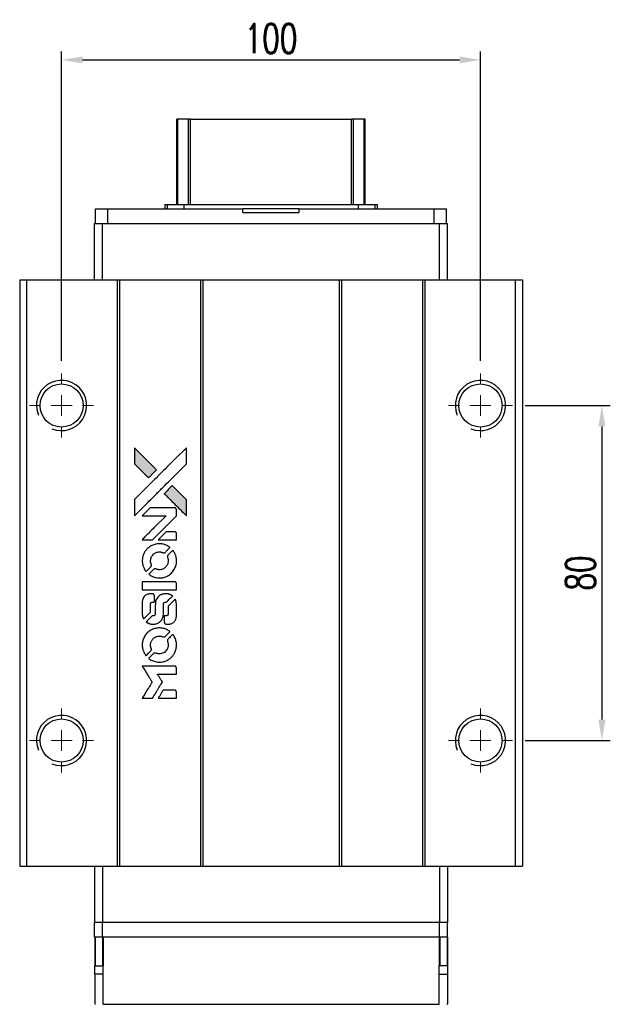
# Model space of a CAD drawing. Header units: millimetres. Extents: x 85 to 604, y 89 to 542.
# Tile 2 of 3: x 120 to 261, y 307 to 542. Entities that reach past the tile are written whole.
import ezdxf

# ---------------------------------------------------------------- set-up
doc = ezdxf.new("R2010")
doc.units = ezdxf.units.MM
doc.header["$LTSCALE"] = 0.1
doc.layers.get('0').update_dxf_attribs({"linetype": 'CONTINUOUS'})
doc.layers.get('Defpoints').update_dxf_attribs({"linetype": 'CONTINUOUS'})
doc.layers.add('DIM', color=4, linetype='CONTINUOUS')
doc.styles.add('DIM-7', font='SIMPLEX.shx', dxfattribs={"width": 0.7, "bigfont": 'chineset.shx'})
doc.dimstyles.new('CNS', dxfattribs={"dimtxt": 3.5, "dimasz": 2.5, "dimexe": 1, "dimexo": 1.5, "dimgap": 0.09, "dimtad": 0, "dimdsep": 46, "dimtxsty": 'DIM-7', "dimcen": 0.09, "dimclrd": 1, "dimclre": 1, "dimclrt": 4, "dimadec": 0, "dimazin": 0, "dimtfac": 1, "dimtix": 1, "dimtmove": 2, "dimatfit": 3, "dimfxl": 1, "dimtvp": 0.971429, "dimtolj": 1, "dimarcsym": 0})

# ---------------------------------------------------------------- blocks, each defined once
blk = doc.blocks.new('SW_CENTERMARKSYMBOL_3')
at = {"color": 0, "linetype": 'Continuous', "lineweight": 18}
for p, q in [((0, 5), (0, 7.65)), ((0, 0), (0, 2.5)), ((-5, 0), (-7.65, 0)), ((0, 0), (-2.5, 0)), ((0, 0), (0, -2.5)), ((0, 0), (2.5, 0)), ((5, 0), (7.65, 0)), ((0, -5), (0, -7.65))]:
    blk.add_line(p, q, dxfattribs=at)
blk = doc.blocks.new('SW_CENTERMARKSYMBOL_4')
at = {"color": 0, "linetype": 'Continuous', "lineweight": 18}
for p, q in [((0, 5), (0, 7.65)), ((0, 0), (0, 2.5)), ((-5, 0), (-7.65, 0)), ((0, 0), (-2.5, 0)), ((0, 0), (0, -2.5)), ((0, 0), (2.5, 0)), ((5, 0), (7.65, 0)), ((0, -5), (0, -7.65))]:
    blk.add_line(p, q, dxfattribs=at)
blk = doc.blocks.new('SW_CENTERMARKSYMBOL_5')
at = {"color": 0, "linetype": 'Continuous', "lineweight": 18}
for p, q in [((0, 5), (0, 7.65)), ((0, 0), (0, 2.5)), ((-5, 0), (-7.65, 0)), ((0, 0), (-2.5, 0)), ((0, 0), (0, -2.5)), ((0, 0), (2.5, 0)), ((5, 0), (7.65, 0)), ((0, -5), (0, -7.65))]:
    blk.add_line(p, q, dxfattribs=at)
blk = doc.blocks.new('SW_CENTERMARKSYMBOL_6')
at = {"color": 0, "linetype": 'Continuous', "lineweight": 18}
for p, q in [((0, 5), (0, 7.65)), ((0, 0), (0, 2.5)), ((-5, 0), (-7.65, 0)), ((0, 0), (-2.5, 0)), ((0, 0), (0, -2.5)), ((0, 0), (2.5, 0)), ((5, 0), (7.65, 0)), ((0, -5), (0, -7.65))]:
    blk.add_line(p, q, dxfattribs=at)
blk = doc.blocks.new('*D647')
at = {"color": 7, "lineweight": -2}
for p, q in [((130.12, 460.38), (130.12, 534.27)), ((230.12, 460.38), (230.12, 534.27)), ((135.12, 532.27), (225.12, 532.27))]:
    blk.add_line(p, q, dxfattribs=at)
at = {"color": 7}
for points in [[(135.12, 533.1), (135.12, 531.43), (130.12, 532.27)], [(225.12, 533.1), (225.12, 531.43), (230.12, 532.27)]]:
    blk.add_solid(points, dxfattribs=at)
at = {"layer": 'Defpoints', "color": 0}
for p in [(230.12, 532.27), (130.12, 457.38), (230.12, 457.38)]:
    blk.add_point(p, dxfattribs=at)
at = {"color": 7, "insert": (180.12, 537.37), "char_height": 7, "attachment_point": 5, "style": 'DIM-7'}
blk.add_mtext('\\A1;100', dxfattribs=at)
blk = doc.blocks.new('*D648')
at = {"color": 7, "lineweight": -2}
for p, q in [((240.77, 449.73), (261.12, 449.73)), ((259.12, 444.73), (259.12, 374.73)), ((240.77, 369.73), (261.12, 369.73))]:
    blk.add_line(p, q, dxfattribs=at)
at = {"color": 7}
for points in [[(258.29, 444.73), (259.95, 444.73), (259.12, 449.73)], [(258.29, 374.73), (259.95, 374.73), (259.12, 369.73)]]:
    blk.add_solid(points, dxfattribs=at)
at = {"layer": 'Defpoints', "color": 0}
for p in [(237.77, 449.73), (237.77, 369.73), (259.12, 369.73)]:
    blk.add_point(p, dxfattribs=at)
at = {"color": 7, "insert": (254.02, 409.73), "char_height": 7, "attachment_point": 5, "rotation": 90, "style": 'DIM-7'}
blk.add_mtext('\\A1;80', dxfattribs=at)
blk = doc.blocks.new('LOGO')
at = {"linetype": 'Continuous'}
h = blk.add_hatch(color=22, dxfattribs=at)
h.dxf.hatch_style = 1
h.paths.add_polyline_path([(513.28, 1429.74), (513.28, 1427.8), (513.28, 1425.87), (514.96, 1424.21, 0.000288), (515.6, 1423.57, 0.000479), (516.15, 1423.03, 0.000013), (516.64, 1422.54, 0.197177), (516.65, 1422.54, 0.197497), (516.65, 1422.54, 0.00004), (516.94, 1422.82, 0.000834), (517.25, 1423.13, 0.000506), (517.61, 1423.5), (518.57, 1424.46), (515.93, 1427.1)])
h.paths.add_polyline_path([(522.33, 1420.69), (521.37, 1419.73, 0.000476), (521, 1419.36, 0.000789), (520.69, 1419.05, 0.000035), (520.41, 1418.76, 0.19758), (520.41, 1418.76, 0.198396), (520.41, 1418.75, 0.000019), (520.8, 1418.37, 0.000582), (521.22, 1417.94, 0.000351), (521.72, 1417.44, 0.000108), (523.84, 1415.33, 0.000692), (524.92, 1414.26, 0.000077), (525.67, 1413.52, 0.197527), (525.69, 1413.51, 0.410181), (525.71, 1413.52, 0.000493), (525.71, 1413.92, 0.002424), (525.71, 1414.46, 0.000529), (525.72, 1415.41), (525.72, 1417.3), (524.02, 1418.99)])
at = {"color": 22}
for points in [[(514.96, 1424.21, 0.000288), (515.6, 1423.57, 0.000479), (516.15, 1423.03, 0.000013), (516.64, 1422.54, 0.197177), (516.65, 1422.54, 0.197497), (516.65, 1422.54, 0.00004), (516.94, 1422.82, 0.000836), (517.25, 1423.13, 0.000505), (517.61, 1423.5), (518.57, 1424.46), (515.93, 1427.1), (513.28, 1429.74), (513.28, 1427.8), (513.28, 1425.87)], [(515.61, 1415.78, -0.000056), (516.77, 1416.94, -0.000021), (518.39, 1418.56, -0.000021), (520.16, 1420.33, -0.000025), (521.82, 1421.99), (525.72, 1425.87), (525.71, 1427.79), (525.71, 1429.72), (523.09, 1427.12, 0.000274), (521.84, 1425.87, 0.000123), (520.19, 1424.23, 0.000121), (518.45, 1422.5, 0.000165), (516.88, 1420.93), (513.28, 1417.34), (513.28, 1415.4), (513.28, 1413.46)], [(521.72, 1417.44, 0.000108), (523.84, 1415.33, 0.000692), (524.92, 1414.26, 0.000077), (525.67, 1413.52, 0.197527), (525.69, 1413.51, 0.410182), (525.71, 1413.52, 0.000493), (525.71, 1413.92, 0.002424), (525.71, 1414.46, 0.000529), (525.72, 1415.41), (525.72, 1417.3), (524.02, 1418.99), (522.33, 1420.69), (521.37, 1419.73, 0.000476), (521, 1419.36, 0.000789), (520.69, 1419.05, 0.000035), (520.41, 1418.76, 0.19758), (520.41, 1418.76, 0.198396), (520.41, 1418.75, 0.000019), (520.8, 1418.37, 0.000582), (521.22, 1417.94, 0.000351)], [(516.36, 1407.75), (517.6, 1407.75), (520.46, 1410.62), (523.32, 1413.48), (523.32, 1414.28, 0.0008), (523.31, 1414.79, 0.010795), (523.31, 1414.98, 0.030495), (523.29, 1415.08, 0.080372), (523.27, 1415.15, 0.03816), (523.23, 1415.22, 0.041799), (523.17, 1415.28, 0.042486), (523.11, 1415.33, 0.042078), (523.04, 1415.37, 0.099276), (522.95, 1415.39, 0.003302), (522.55, 1415.39, 0.002586), (521.85, 1415.4, 0.000204), (520, 1415.39), (517.04, 1415.39), (516.09, 1414.44), (515.14, 1413.48), (517.99, 1413.47), (520.84, 1413.46), (518.02, 1410.66, 0.000253), (516.93, 1409.58, 0.000412), (516.02, 1408.66, 0.000041), (515.19, 1407.84, 0.041338), (515.16, 1407.8), (515.12, 1407.75)], [(521.16, 1407.75), (523.32, 1407.75), (523.32, 1408.55), (523.31, 1409.36), (523.25, 1409.45, 0.03146), (523.22, 1409.49, 0.026444), (523.19, 1409.54, 0.026444), (523.15, 1409.57, 0.031457), (523.1, 1409.6), (523.01, 1409.66), (521.94, 1409.67), (520.87, 1409.67), (519.94, 1408.72, 0.000745), (519.58, 1408.36, 0.001228), (519.28, 1408.05, 0.000087), (519.01, 1407.77, 0.195134), (519, 1407.76, 0.412117), (519.01, 1407.76, 0.000048), (519.64, 1407.75, 0.00109), (520.34, 1407.75, 0.000653)], [(515.19, 1402.27, 0.023681), (515.24, 1401.94, 0.022402), (515.32, 1401.6, 0.021929), (515.44, 1401.26, 0.020503), (515.59, 1400.93, 0.013745), (515.69, 1400.74, 0.009767), (515.81, 1400.53, 0.009658), (515.93, 1400.35, 0.027804), (516.02, 1400.22), (516.06, 1400.18), (516.66, 1400.77, 0.002053), (516.95, 1401.06, 0.006738), (517.13, 1401.26, 0.007826), (517.26, 1401.39, 0.063909), (517.3, 1401.46, 0.061532), (517.34, 1401.57, 0.068674), (517.35, 1401.68, 0.052072), (517.33, 1401.81, 0.019648), (517.27, 1401.99, -0.018366), (517.21, 1402.2, -0.0288), (517.17, 1402.39, -0.029061), (517.15, 1402.58, -0.019155), (517.15, 1402.81, -0.053809), (517.22, 1403.28, -0.058833), (517.39, 1403.72, -0.058566), (517.66, 1404.11, -0.052525), (518.02, 1404.44, -0.044733), (518.32, 1404.63, -0.040573), (518.67, 1404.76, -0.041123), (519.02, 1404.84, -0.04951), (519.36, 1404.85, -0.017369), (519.52, 1404.84, -0.024255), (519.67, 1404.81, -0.023787), (519.81, 1404.77, -0.015798), (519.96, 1404.71, 0.010631), (520.06, 1404.67, 0.033653), (520.13, 1404.65, 0.037806), (520.2, 1404.64, 0.016307), (520.29, 1404.64, 0.068179), (520.46, 1404.67, 0.095747), (520.6, 1404.74, 0.033418), (520.78, 1404.9, 0.002133), (521.29, 1405.42, 0.001452), (521.57, 1405.71, 0.012393), (521.7, 1405.84, 0.020479), (521.76, 1405.92, 0.344362), (521.76, 1405.95, 0.074287), (521.69, 1406.02, 0.005454), (521.47, 1406.16, 0.008391), (521.24, 1406.3, 0.017097), (521.05, 1406.4, 0.027375), (520.66, 1406.56, 0.02835), (520.27, 1406.68, 0.027723), (519.85, 1406.76, 0.023913), (519.4, 1406.79, 0.027047), (518.87, 1406.78, 0.031685), (518.37, 1406.71, 0.032425), (517.89, 1406.57, 0.031013), (517.43, 1406.38, 0.037914), (516.88, 1406.05, 0.040153), (516.4, 1405.65, 0.039834), (515.98, 1405.18, 0.036173), (515.64, 1404.63, 0.040752), (515.4, 1404.09, 0.035885), (515.24, 1403.5, 0.035491), (515.17, 1402.88, 0.037615)], [(516.85, 1399.42, 0.018008), (517.03, 1399.3, 0.009842), (517.25, 1399.17, 0.009807), (517.48, 1399.05, 0.015716), (517.68, 1398.96, 0.048467), (518.41, 1398.73, 0.045841), (519.19, 1398.64, 0.046006), (519.96, 1398.69, 0.049638), (520.69, 1398.88, 0.064819), (521.64, 1399.39, 0.06695), (522.42, 1400.11, 0.066691), (522.98, 1401.02, 0.063505), (523.3, 1402.06, 0.03135), (523.32, 1402.32, 0.010439), (523.33, 1402.71, 0.010391), (523.32, 1403.11, 0.032408), (523.29, 1403.37, 0.015696), (523.23, 1403.67, 0.018095), (523.15, 1403.96, 0.018551), (523.05, 1404.24, 0.018352), (522.93, 1404.51, 0.015568), (522.84, 1404.68, 0.009832), (522.72, 1404.89, 0.009795), (522.6, 1405.07, 0.023727), (522.5, 1405.21), (522.46, 1405.26), (521.86, 1404.67, 0.001528), (521.53, 1404.34, 0.010022), (521.36, 1404.17, 0.019586), (521.27, 1404.06, 0.061865), (521.22, 1403.98, 0.055054), (521.18, 1403.85, 0.061607), (521.17, 1403.73, 0.048725), (521.19, 1403.58, 0.020221), (521.24, 1403.39, -0.017722), (521.31, 1403.18, -0.02685), (521.34, 1402.99, -0.02759), (521.36, 1402.81, -0.020233), (521.36, 1402.6, -0.04793), (521.3, 1402.21, -0.048386), (521.17, 1401.84, -0.047866), (520.97, 1401.49, -0.044964), (520.7, 1401.19, -0.04333), (520.38, 1400.93, -0.050921), (520.04, 1400.75, -0.051473), (519.67, 1400.64, -0.0459), (519.27, 1400.6, -0.019014), (519.08, 1400.61, -0.024114), (518.9, 1400.63, -0.025081), (518.73, 1400.67, -0.023892), (518.57, 1400.72, 0.008624), (518.44, 1400.77, 0.026486), (518.35, 1400.8, 0.035074), (518.27, 1400.81, 0.02756), (518.18, 1400.81, 0.087163), (518.05, 1400.79, 0.073291), (517.92, 1400.71, 0.028074), (517.73, 1400.55, 0.002594), (517.3, 1400.13), (516.7, 1399.52)], [(519.24, 1395.78), (523.31, 1395.78), (523.31, 1396.58), (523.31, 1397.38), (523.26, 1397.47, 0.071429), (523.21, 1397.55, 0.054799), (523.13, 1397.62, 0.053585), (523.03, 1397.67, 0.060698), (522.93, 1397.7, 0.033975), (522.76, 1397.71), (520.69, 1397.71, 0.000726), (518.66, 1397.71, 0.001084), (516.89, 1397.7), (515.16, 1397.69), (515.16, 1396.73), (515.16, 1395.77)], [(515.18, 1389.81, 0.018538), (515.19, 1389.69, 0.010695), (515.22, 1389.54, 0.01068), (515.25, 1389.4, 0.017678), (515.29, 1389.28, 0.013849), (515.34, 1389.14, 0.011814), (515.4, 1389, 0.004513), (515.46, 1388.86, 0.290035), (515.48, 1388.85, 0.196418), (515.49, 1388.86, 0.000124), (515.73, 1389.09, 0.001477), (516, 1389.35, 0.000898), (516.31, 1389.66), (517.12, 1390.48), (517.13, 1391.49, -0.001471), (517.13, 1392.26, -0.028714), (517.15, 1392.5, -0.097073), (517.19, 1392.63, -0.084199), (517.29, 1392.75, -0.042698), (517.36, 1392.8, -0.053912), (517.43, 1392.84, -0.051004), (517.52, 1392.86, -0.032967), (517.62, 1392.86, 0.00807), (517.67, 1392.86, 0.003023), (517.75, 1392.87, 0.002994), (517.82, 1392.87, 0.003629), (517.9, 1392.88), (518.07, 1392.89), (518.07, 1393.67, 0.001618), (518.07, 1394.04, 0.005206), (518.07, 1394.28, 0.00535), (518.06, 1394.46, 0.060675), (518.05, 1394.52, 0.048484), (518.03, 1394.56, 0.02389), (518.01, 1394.61, 0.022812), (517.98, 1394.65, 0.02462), (517.94, 1394.69, 0.061781), (517.84, 1394.77, 0.080179), (517.74, 1394.81, 0.048561), (517.58, 1394.83, 0.010021), (517.31, 1394.84, 0.016602), (516.95, 1394.83, 0.031409), (516.66, 1394.79, 0.036474), (516.41, 1394.72, 0.03439), (516.16, 1394.62, 0.065928), (515.78, 1394.35, 0.069066), (515.48, 1393.99, 0.065697), (515.28, 1393.55, 0.051559), (515.18, 1393.04, 0.020904), (515.17, 1392.76, 0.000451), (515.17, 1391.42, 0.000419), (515.17, 1390.07, 0.022759)], [(516.23, 1388.03, 0.023289), (516.43, 1387.9, 0.026845), (516.62, 1387.8, 0.026047), (516.83, 1387.72, 0.019751), (517.07, 1387.66, 0.013249), (517.21, 1387.63, 0.025169), (517.32, 1387.61, 0.016532), (517.45, 1387.61, 0.002937), (517.71, 1387.61, 0.003317), (517.94, 1387.61, 0.011808), (518.09, 1387.61, 0.01777), (518.2, 1387.62, 0.021476), (518.3, 1387.64, 0.04325), (518.73, 1387.78, 0.045753), (519.13, 1387.98, 0.04649), (519.47, 1388.25, 0.047672), (519.76, 1388.58, 0.025315), (519.85, 1388.72, 0.015208), (519.94, 1388.9, 0.01512), (520.03, 1389.08, 0.022488), (520.09, 1389.24, 0.027857), (520.16, 1389.5, 0.034138), (520.19, 1389.75, 0.014286), (520.2, 1390.12, 0.00124), (520.2, 1391.08, -0.00103), (520.2, 1391.66, -0.002552), (520.21, 1392.09, -0.001594), (520.21, 1392.42, -0.047676), (520.22, 1392.5, -0.085307), (520.28, 1392.64, -0.097789), (520.38, 1392.75, -0.085947), (520.52, 1392.82, -0.051339), (520.71, 1392.86, 0.014634), (520.78, 1392.86, 0.015028), (520.84, 1392.87, 0.014927), (520.89, 1392.89, 0.059415), (520.93, 1392.9, 0.070595), (520.99, 1392.95, 0.00028), (521.68, 1393.62, 0.000111), (522.38, 1394.32, 0.200239), (522.39, 1394.35, 0.268906), (522.38, 1394.36, 0.001866), (522.21, 1394.46, 0.007532), (522.05, 1394.55, 0.017818), (521.92, 1394.61, 0.013256), (521.79, 1394.66, 0.011636), (521.64, 1394.71, 0.011528), (521.49, 1394.76, 0.012303), (521.34, 1394.8, 0.0423), (521.11, 1394.83, 0.013657), (520.76, 1394.83, 0.013857), (520.42, 1394.82, 0.037428), (520.17, 1394.79, 0.014927), (520.01, 1394.75, 0.0122), (519.83, 1394.69, 0.012518), (519.67, 1394.64, 0.023062), (519.55, 1394.58, 0.065961), (519.09, 1394.27, 0.06055), (518.71, 1393.84, 0.059676), (518.44, 1393.33, 0.060497), (518.3, 1392.77, 0.025683), (518.29, 1392.65, 0.001528), (518.29, 1392.29, 0.002124), (518.28, 1391.83, 0.001173), (518.28, 1391.27, -0.000809), (518.28, 1390.29, -0.017164), (518.27, 1390, -0.063931), (518.24, 1389.85, -0.108429), (518.17, 1389.74, -0.052941), (518.1, 1389.68, -0.063675), (518.02, 1389.63, -0.050562), (517.91, 1389.61, -0.020337), (517.77, 1389.59, 0.009897), (517.68, 1389.59, 0.016482), (517.61, 1389.58, 0.019019), (517.55, 1389.56, 0.06043), (517.51, 1389.55, 0.076267), (517.42, 1389.49, 0.00054), (516.79, 1388.85, 0.000307), (516.15, 1388.19, 0.142594), (516.12, 1388.14, 0.232419), (516.12, 1388.13, 0.022995), (516.15, 1388.1, 0.024627), (516.19, 1388.06, 0.015407)], [(520.45, 1387.92, 0.065483), (520.5, 1387.83, 0.053271), (520.57, 1387.74, 0.052018), (520.66, 1387.67, 0.0556), (520.76, 1387.62, 0.036839), (520.82, 1387.6, 0.026922), (520.9, 1387.59, 0.016905), (521, 1387.59, 0.004317), (521.17, 1387.59, 0.016369), (521.52, 1387.6, 0.029936), (521.81, 1387.64, 0.03418), (522.06, 1387.7, 0.031327), (522.31, 1387.81, 0.046935), (522.61, 1387.99, 0.054053), (522.86, 1388.22, 0.053701), (523.05, 1388.5, 0.045364), (523.19, 1388.83, 0.032479), (523.27, 1389.12, 0.03386), (523.3, 1389.41, 0.013578), (523.32, 1389.88, 0.001155), (523.32, 1391.07, 0.000413), (523.31, 1392.09, 0.005008), (523.3, 1392.48, 0.013199), (523.29, 1392.71, 0.033956), (523.27, 1392.86, 0.013909), (523.23, 1393.03, 0.010864), (523.17, 1393.21, 0.010938), (523.12, 1393.37, 0.028702), (523.07, 1393.48), (523.03, 1393.56), (522.19, 1392.74), (521.36, 1391.92), (521.36, 1390.96, -0.001504), (521.36, 1390.55, -0.00328), (521.36, 1390.24, -0.001901), (521.35, 1389.99, -0.061333), (521.34, 1389.93, -0.063621), (521.31, 1389.85, -0.048633), (521.25, 1389.77, -0.046769), (521.17, 1389.7, -0.047961), (521.09, 1389.64, -0.02678), (521.02, 1389.61, -0.050957), (520.95, 1389.59, -0.029398), (520.87, 1389.58, -0.00401), (520.7, 1389.58), (520.41, 1389.57), (520.41, 1388.8, 0.001061), (520.41, 1388.34, 0.009147), (520.42, 1388.13, 0.020721), (520.43, 1388.01, 0.051619)], [(515.19, 1382.19, 0.024131), (515.24, 1381.84, 0.022344), (515.33, 1381.49, 0.021883), (515.45, 1381.14, 0.020884), (515.6, 1380.79, 0.010669), (515.7, 1380.6, 0.010389), (515.82, 1380.41, 0.010913), (515.93, 1380.23, 0.022227), (516.02, 1380.11), (516.06, 1380.06), (516.67, 1380.68, 0.002452), (516.9, 1380.92, 0.003628), (517.1, 1381.13, 0.001662), (517.28, 1381.32, 0.070159), (517.31, 1381.36, 0.047671), (517.32, 1381.4, 0.018624), (517.33, 1381.45, 0.017921), (517.34, 1381.5, 0.018804), (517.35, 1381.56, 0.018255), (517.35, 1381.64, 0.041312), (517.34, 1381.7, 0.037164), (517.33, 1381.76, 0.012342), (517.29, 1381.84, -0.015101), (517.22, 1382.05, -0.035998), (517.18, 1382.21, -0.033244), (517.16, 1382.38, -0.011249), (517.15, 1382.62, -0.004059), (517.15, 1382.83, -0.019693), (517.16, 1382.94, -0.027943), (517.18, 1383.04, -0.014411), (517.2, 1383.15, -0.033089), (517.3, 1383.43, -0.033887), (517.43, 1383.69, -0.034021), (517.59, 1383.93, -0.033942), (517.78, 1384.14, -0.02816), (518.01, 1384.33, -0.035032), (518.23, 1384.48, -0.035269), (518.48, 1384.6, -0.029196), (518.75, 1384.69, -0.037862), (519.07, 1384.75, -0.043657), (519.37, 1384.75, -0.043064), (519.68, 1384.7, -0.035184), (520, 1384.6, 0.033699), (520.15, 1384.55, 0.052815), (520.28, 1384.53, 0.059167), (520.4, 1384.54, 0.058972), (520.52, 1384.58, 0.059208), (520.61, 1384.64, 0.021125), (520.73, 1384.74, 0.008691), (520.92, 1384.93, 0.000851), (521.37, 1385.39, 0.001873), (521.6, 1385.62, 0.013884), (521.71, 1385.74, 0.022355), (521.76, 1385.81, 0.341453), (521.76, 1385.84, 0.073011), (521.7, 1385.9, 0.004587), (521.48, 1386.04, 0.00748), (521.26, 1386.17, 0.016837), (521.08, 1386.27, 0.028606), (520.66, 1386.46, 0.031352), (520.23, 1386.59, 0.031004), (519.78, 1386.67, 0.0268), (519.3, 1386.69, 0.026698), (518.79, 1386.66, 0.03002), (518.31, 1386.58, 0.030357), (517.85, 1386.45, 0.028554), (517.4, 1386.25, 0.062944), (516.56, 1385.69, 0.062206), (515.88, 1384.94, 0.062448), (515.41, 1384.05, 0.064355), (515.18, 1383.07, 0.017377), (515.17, 1382.88, 0.008369), (515.17, 1382.63, 0.008367), (515.17, 1382.38, 0.01757)], [(516.84, 1379.31, 0.064158), (517.79, 1378.81, 0.06356), (518.83, 1378.56, 0.064004), (519.9, 1378.58, 0.066747), (520.91, 1378.87, 0.04321), (521.54, 1379.22, 0.044737), (522.1, 1379.66, 0.044901), (522.56, 1380.2, 0.044184), (522.93, 1380.81, 0.026293), (523.13, 1381.28, 0.033344), (523.25, 1381.73, 0.033227), (523.32, 1382.19, 0.025815), (523.33, 1382.7, 0.023119), (523.3, 1383.19, 0.031044), (523.22, 1383.62, 0.031337), (523.09, 1384.04, 0.024258), (522.89, 1384.48, 0.015622), (522.81, 1384.63, 0.008495), (522.7, 1384.82, 0.008415), (522.59, 1384.99, 0.020814), (522.5, 1385.11), (522.45, 1385.17), (521.86, 1384.58, 0.002843), (521.42, 1384.14, 0.033917), (521.26, 1383.96, 0.087906), (521.2, 1383.83, 0.073302), (521.17, 1383.67, 0.022047), (521.18, 1383.59, 0.026465), (521.19, 1383.52, 0.022233), (521.21, 1383.44, 0.009985), (521.24, 1383.33, -0.039011), (521.33, 1382.95, -0.044398), (521.36, 1382.58, -0.045096), (521.32, 1382.22, -0.04265), (521.22, 1381.86, -0.071154), (520.94, 1381.35, -0.068827), (520.53, 1380.93, -0.068713), (520.02, 1380.64, -0.070507), (519.45, 1380.51, -0.028605), (519.21, 1380.5, -0.031418), (518.97, 1380.52, -0.031044), (518.74, 1380.57, -0.02668), (518.5, 1380.64, 0.038913), (518.36, 1380.69, 0.043732), (518.22, 1380.71, 0.047754), (518.09, 1380.7, 0.075756), (517.99, 1380.67, 0.07294), (517.93, 1380.63, 0.003456), (517.77, 1380.48, 0.005023), (517.57, 1380.29, 0.002422), (517.31, 1380.03, 0.000819), (517.08, 1379.8, 0.001349), (516.88, 1379.61, 0.0001), (516.71, 1379.43, 0.205335), (516.7, 1379.42, 0.219821), (516.71, 1379.42, 0.002494), (516.75, 1379.39, 0.007089), (516.79, 1379.35, 0.004494)], [(516.38, 1369.92), (517.61, 1369.92), (517.82, 1370.25, -0.000297), (517.94, 1370.46, -0.000037), (518.22, 1370.91, -0.000043), (518.55, 1371.45, -0.000036), (518.9, 1372.02, 0.000044), (519.24, 1372.57, 0.000063), (519.54, 1373.07, 0.000035), (519.8, 1373.49, 0.0009), (519.87, 1373.61), (519.97, 1373.77), (519.84, 1373.99, 0.001175), (519.76, 1374.11, 0.000208), (519.62, 1374.34, 0.000225), (519.45, 1374.62, 0.000203), (519.27, 1374.9, -0.000711), (519.1, 1375.17, -0.001119), (518.96, 1375.4, -0.000263), (518.83, 1375.6, -0.04589), (518.82, 1375.63, -0.519312), (518.84, 1375.65, -0.001914), (519.17, 1375.65, -0.003124), (519.71, 1375.66, -0.000285), (521.07, 1375.66), (523.32, 1375.66), (523.32, 1376.44, 0.001727), (523.32, 1377.01, 0.025279), (523.31, 1377.21, 0.073886), (523.28, 1377.32, 0.07426), (523.21, 1377.42, 0.03264), (523.19, 1377.45, 0.01784), (523.16, 1377.48, 0.017712), (523.12, 1377.51, 0.026854), (523.09, 1377.53), (523.01, 1377.57), (519.07, 1377.57), (515.14, 1377.58), (515.17, 1377.53, -0.004595), (515.19, 1377.5, -0.00016), (515.26, 1377.38, -0.000298), (515.35, 1377.24, -0.000208), (515.45, 1377.08, 0.000986), (515.74, 1376.61, 0.00025), (516.22, 1375.85, 0.000268), (516.72, 1375.05, 0.000436), (517.16, 1374.36, -0.002932), (517.3, 1374.13, -0.004718), (517.41, 1373.94, -0.001113), (517.51, 1373.77, -0.227179), (517.52, 1373.75, -0.045982), (517.51, 1373.73, -0.000145), (517.36, 1373.5, -0.000825), (517.2, 1373.24, -0.000517), (517.02, 1372.94, 0.000056), (516.37, 1371.9, 0.000289), (516.01, 1371.32, 0.000481), (515.75, 1370.89, 0.000418), (515.47, 1370.44), (515.15, 1369.92)], [(521.15, 1369.92), (523.32, 1369.92), (523.32, 1370.7, 0.000842), (523.32, 1371.21, 0.010591), (523.31, 1371.4, 0.028995), (523.3, 1371.5, 0.069543), (523.28, 1371.58, 0.051063), (523.24, 1371.65, 0.039932), (523.18, 1371.72, 0.039414), (523.11, 1371.77, 0.045845), (523.04, 1371.81, 0.094811), (522.96, 1371.83, 0.007124), (522.75, 1371.84, 0.004713), (522.39, 1371.84, 0.000534), (521.56, 1371.84), (520.16, 1371.84), (520.03, 1371.64, 0.000828), (519.68, 1371.07, 0.000879), (519.33, 1370.5, 0.000048), (518.99, 1369.94, 0.137596), (518.99, 1369.92, 0.413028), (518.99, 1369.92, 0.000016), (519.62, 1369.92, 0.000623), (520.32, 1369.92, 0.000374)]]:
    blk.add_lwpolyline(points, format="xyb", close=True, dxfattribs=at)

msp = doc.modelspace()

# ---------------------------------------------------------------- linework, layer by layer
at = {"color": 7, "linetype": 'Continuous', "lineweight": 25}
for p, q in [((157.625, 497.731), (157.625, 518.141)), ((157.865, 497.731), (157.865, 518.141)), ((160.44, 497.731), (160.44, 518.141)), ((160.935, 518.141), (199.315, 518.141)), ((160.935, 497.731), (160.935, 518.141)), ((199.315, 497.731), (199.315, 518.141)), ((199.809, 497.731), (199.809, 518.141)), ((202.385, 497.731), (202.385, 518.141)), ((202.625, 497.731), (202.625, 518.141)), ((138.2, 493.231), (138.2, 496.731)), ((138.2, 496.731), (141.2, 496.731)), ((141.2, 493.231), (141.2, 496.731)), ((141.2, 496.731), (173.375, 496.731)), ((154.772, 497.731), (154.772, 496.731)), ((154.772, 497.731), (155.325, 497.731)), ((155.325, 497.731), (155.325, 496.731)), ((155.325, 497.731), (159.339, 497.731)), ((159.339, 497.731), (159.339, 496.731)), ((159.339, 497.731), (200.911, 497.731)), ((173.375, 495.831), (173.375, 496.731)), ((186.875, 496.731), (173.375, 496.731)), ((186.875, 495.831), (186.875, 496.731)), ((186.875, 496.731), (219.05, 496.731)), ((200.911, 497.731), (200.911, 496.731)), ((200.911, 497.731), (204.925, 497.731)), ((204.925, 497.731), (204.925, 496.731)), ((204.925, 497.731), (205.478, 497.731)), ((205.478, 497.731), (205.478, 496.731)), ((219.05, 493.231), (219.05, 496.731)), ((219.05, 496.731), (222.05, 496.731)), ((222.05, 493.231), (222.05, 496.731)), ((173.375, 495.831), (186.875, 495.831)), ((137.975, 479.731), (137.975, 493.231)), ((137.975, 493.231), (139.875, 493.231)), ((139.875, 479.731), (139.875, 493.231)), ((139.875, 493.231), (220.375, 493.231)), ((220.375, 479.731), (220.375, 493.231)), ((220.375, 493.231), (222.275, 493.231)), ((222.275, 479.731), (222.275, 493.231)), ((120.125, 479.731), (120.125, 339.731)), ((120.125, 479.731), (121.775, 479.731)), ((121.775, 479.731), (121.775, 339.731)), ((121.775, 479.731), (143.375, 479.731)), ((143.375, 479.731), (143.375, 339.731)), ((143.375, 479.731), (143.925, 479.731)), ((143.925, 479.731), (143.925, 339.731)), ((143.925, 479.731), (163.325, 479.731)), ((163.325, 479.731), (163.325, 339.731)), ((163.325, 479.731), (163.875, 479.731)), ((163.875, 479.731), (163.875, 339.731)), ((163.875, 479.731), (196.375, 479.731)), ((196.375, 479.731), (196.375, 339.731)), ((196.375, 479.731), (196.925, 479.731)), ((196.925, 479.731), (196.925, 339.731)), ((196.925, 479.731), (216.325, 479.731)), ((216.325, 479.731), (216.325, 339.731)), ((216.325, 479.731), (216.875, 479.731)), ((216.875, 479.731), (216.875, 339.731)), ((216.875, 479.731), (238.375, 479.731)), ((238.375, 479.731), (238.375, 339.731)), ((238.375, 479.731), (240.125, 479.731)), ((240.125, 479.731), (240.125, 339.731)), ((120.125, 339.731), (121.775, 339.731)), ((121.775, 339.731), (143.375, 339.731)), ((137.975, 339.731), (137.975, 326.231)), ((139.875, 339.731), (139.875, 326.231)), ((143.375, 339.731), (143.925, 339.731)), ((143.925, 339.731), (163.325, 339.731)), ((163.325, 339.731), (163.875, 339.731)), ((163.875, 339.731), (196.375, 339.731)), ((196.375, 339.731), (196.925, 339.731)), ((196.925, 339.731), (216.325, 339.731)), ((216.325, 339.731), (216.875, 339.731)), ((216.875, 339.731), (238.375, 339.731)), ((220.375, 339.731), (220.375, 326.231)), ((222.275, 339.731), (222.275, 326.231)), ((238.375, 339.731), (240.125, 339.731)), ((139.875, 326.231), (137.975, 326.231)), ((137.977, 322.731), (137.977, 326.231)), ((220.375, 326.231), (139.875, 326.231)), ((139.877, 322.731), (139.877, 326.231)), ((220.377, 326.231), (139.877, 326.231)), ((220.377, 322.731), (220.377, 326.231)), ((222.277, 326.231), (220.377, 326.231)), ((222.277, 322.731), (222.277, 326.231)), ((139.877, 322.731), (137.977, 322.731)), ((138.065, 322.731), (138.065, 315.931)), ((138.124, 322.731), (138.124, 315.931)), ((139.872, 322.731), (139.872, 315.931)), ((220.377, 322.731), (139.877, 322.731)), ((140.013, 322.731), (140.013, 315.931)), ((220.298, 322.731), (220.298, 315.931)), ((222.277, 322.731), (220.377, 322.731)), ((220.439, 322.731), (220.439, 315.931)), ((222.187, 322.731), (222.187, 315.931)), ((222.245, 322.731), (222.245, 315.931)), ((138.065, 313.931), (138.065, 315.931)), ((138.124, 315.931), (139.872, 315.931)), ((140.065, 315.931), (140.013, 315.931)), ((140.065, 306.731), (140.065, 315.931)), ((220.245, 315.931), (220.298, 315.931)), ((220.245, 306.731), (220.245, 315.931)), ((222.187, 315.931), (220.439, 315.931)), ((140.065, 313.931), (138.065, 313.931)), ((138.065, 313.931), (138.065, 306.731)), ((220.245, 313.931), (222.245, 313.931)), ((222.245, 313.931), (222.245, 306.731)), ((138.232, 306.731), (138.065, 306.731)), ((140.065, 306.731), (220.245, 306.731)), ((222.082, 306.731), (222.245, 306.731))]:
    msp.add_line(p, q, dxfattribs=at)
at = {"color": 7, "linetype": 'Continuous', "lineweight": 25, "flags": 128}
msp.add_lwpolyline([(222.245, 315.931), (222.245, 315.893), (222.245, 315.779), (222.245, 315.594), (222.245, 315.346), (222.245, 315.043), (222.245, 314.697), (222.245, 314.322), (222.245, 313.931)], dxfattribs=at)
at = {"color": 7, "linetype": 'Continuous', "lineweight": 25}
for centre in [(130.125, 449.731), (230.125, 449.731), (130.125, 369.731), (230.125, 369.731)]:
    msp.add_circle(centre, 5.15, dxfattribs=at)
for centre in [(130.125, 449.731), (230.125, 449.731), (130.125, 369.731), (230.125, 369.731)]:
    msp.add_arc(centre, 6, 247.5, 202.5)
for points, knots in [([(157.865, 518.141), (157.803, 518.141), (157.737, 518.141), (157.647, 518.141), (157.625, 518.141), (157.625, 518.141)], [0, 0, 0, 0, 0.5, 0.5, 1, 1, 1, 1]), ([(160.44, 518.141), (160.394, 518.141), (160.3, 518.141), (160.01, 518.141), (159.814, 518.141), (159.343, 518.141), (159.067, 518.141), (158.48, 518.141), (158.17, 518.141), (157.865, 518.141)], [0, 0, 0, 0, 0.25, 0.25, 0.5, 0.5, 0.75, 0.75, 1, 1, 1, 1]), ([(160.935, 518.141), (160.88, 518.141), (160.823, 518.141), (160.71, 518.141), (160.656, 518.141), (160.562, 518.141), (160.523, 518.141), (160.466, 518.141), (160.449, 518.141), (160.44, 518.141)], [0, 0, 0, 0, 0.25, 0.25, 0.5, 0.5, 0.75, 0.75, 1, 1, 1, 1]), ([(199.809, 518.141), (199.801, 518.141), (199.783, 518.141), (199.727, 518.141), (199.688, 518.141), (199.594, 518.141), (199.539, 518.141), (199.427, 518.141), (199.369, 518.141), (199.315, 518.141)], [0, 0, 0, 0, 0.25, 0.25, 0.5, 0.5, 0.75, 0.75, 1, 1, 1, 1]), ([(202.385, 518.141), (202.08, 518.141), (201.769, 518.141), (201.183, 518.141), (200.907, 518.141), (200.435, 518.141), (200.24, 518.141), (199.95, 518.141), (199.856, 518.141), (199.809, 518.141)], [0, 0, 0, 0, 0.25, 0.25, 0.5, 0.5, 0.75, 0.75, 1, 1, 1, 1]), ([(202.625, 518.141), (202.625, 518.141), (202.602, 518.141), (202.512, 518.141), (202.447, 518.141), (202.385, 518.141)], [0, 0, 0, 0, 0.5, 0.5, 1, 1, 1, 1])]:
    msp.add_open_spline(points, degree=3, knots=knots, dxfattribs=at)
for points in [[(138.065, 315.931), (138.065, 315.931), (138.087, 315.931), (138.124, 315.931)], [(139.872, 315.931), (139.909, 315.931), (139.961, 315.931), (140.013, 315.931)], [(220.298, 315.931), (220.35, 315.931), (220.402, 315.931), (220.439, 315.931)], [(222.187, 315.931), (222.224, 315.931), (222.245, 315.931), (222.245, 315.931)]]:
    msp.add_open_spline(points, degree=3, dxfattribs=at)

# ---------------------------------------------------------------- block references
at = {"color": 7, "linetype": 'Continuous', "lineweight": 0}
for name, p in [('SW_CENTERMARKSYMBOL_3', (130.125, 449.731)), ('SW_CENTERMARKSYMBOL_6', (230.125, 449.731)), ('SW_CENTERMARKSYMBOL_4', (130.125, 369.731)), ('SW_CENTERMARKSYMBOL_5', (230.125, 369.731))]:
    msp.add_blockref(name, p, dxfattribs=at)
at = {"layer": 'DIM'}
msp.add_blockref('LOGO', (-365.781, -990.084), dxfattribs=at)

# ---------------------------------------------------------------- dimensions: what is measured, and where the dimension line sits
at = {"color": 0}
dim = msp.add_linear_dim(base=(230.125, 532.266), p1=(130.125, 457.381), p2=(230.125, 457.381), dimstyle='CNS', override={"dimscale": 2, "dimgap": 0.8, "dimtad": 1, "dimclrd": 7, "dimclre": 7, "dimclrt": 7, "dimtmove": 1}, dxfattribs=at)
dim.commit()
dim.dimension.update_dxf_attribs({"geometry": '*D647', "text_midpoint": (180.125, 537.366)})
dim = msp.add_linear_dim(base=(259.121, 369.731), p1=(237.775, 449.731), p2=(237.775, 369.731), angle=90, dimstyle='CNS', override={"dimscale": 2, "dimgap": 0.8, "dimtad": 1, "dimclrd": 7, "dimclre": 7, "dimclrt": 7, "dimtmove": 1}, dxfattribs=at)
dim.commit()
dim.dimension.update_dxf_attribs({"geometry": '*D648', "text_midpoint": (254.021, 409.731)})

doc.saveas('drawing.dxf')
